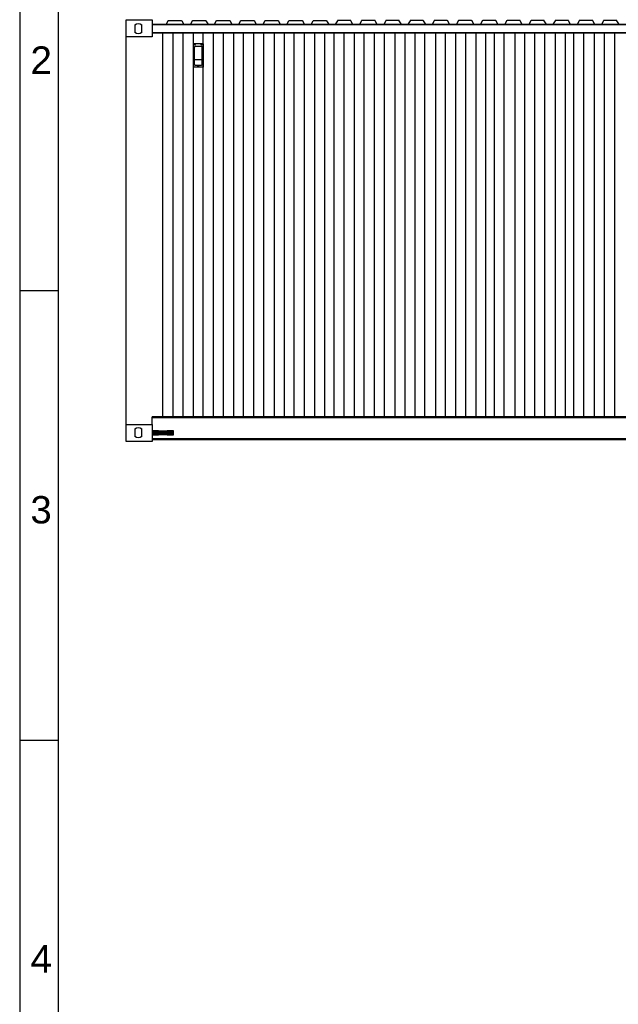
# Model space of a CAD drawing. Header units: millimetres. Extents: x 0 to 1151, y 0 to 297.
# Tile 2 of 93: x 0 to 56, y 145 to 238. Entities that reach past the tile are written whole.
import ezdxf

# ---------------------------------------------------------------- set-up
doc = ezdxf.new("R2010")
doc.units = ezdxf.units.MM
doc.header["$MEASUREMENT"] = 0
doc.layers.get('0').update_dxf_attribs({"linetype": 'CONTINUOUS'})
doc.styles.add('Arial$001H0', font='arial.ttf')

msp = doc.modelspace()

# ---------------------------------------------------------------- hatches: boundary and pattern name
at = {"true_color": 0x000007}
for points in [[(12.446, 198.526), (13.039, 198.526), (13.039, 198.907), (12.446, 198.907)], [(13.039, 198.907), (13.885, 198.907), (13.885, 198.526), (13.039, 198.526)], [(13.885, 198.526), (14.478, 198.526), (14.478, 198.907), (13.885, 198.907)]]:
    msp.add_hatch(color=7, dxfattribs=at).paths.add_polyline_path(points)

# ---------------------------------------------------------------- linework, layer by layer
at = {"color": 7, "linetype": 'Continuous', "lineweight": 25, "true_color": 0x000007}
for p, q in [((-0.042, 297.011), (-0.042, 0)), ((10.837, 236.499), (10.837, 237.218)), ((11.472, 236.499), (11.472, 237.218)), ((174.71, 237.261), (12.446, 237.261)), ((12.446, 237.261), (174.71, 237.261)), ((9.991, 197.891), (9.991, 236.075)), ((174.71, 236.456), (12.446, 236.456)), ((12.446, 236.456), (174.71, 236.456)), ((13.462, 200.219), (13.462, 236.456)), ((14.436, 200.219), (14.436, 236.456)), ((15.367, 200.219), (15.367, 236.456)), ((16.341, 200.219), (16.341, 236.456)), ((17.272, 200.219), (17.272, 236.456)), ((18.246, 200.219), (18.246, 236.456)), ((19.177, 200.219), (19.177, 236.456)), ((20.151, 200.219), (20.151, 236.456)), ((21.082, 200.219), (21.082, 236.456)), ((22.056, 200.219), (22.056, 236.456)), ((22.987, 200.219), (22.987, 236.456)), ((24.003, 200.219), (24.003, 236.456)), ((24.934, 200.219), (24.934, 236.456)), ((25.866, 200.219), (25.866, 236.456)), ((26.839, 200.219), (26.839, 236.456)), ((27.813, 200.219), (27.813, 236.456)), ((28.744, 200.219), (28.744, 236.456)), ((29.633, 200.219), (29.633, 236.456)), ((30.565, 200.219), (30.565, 236.456)), ((31.538, 200.219), (31.538, 236.456)), ((32.47, 200.219), (32.47, 236.456)), ((33.443, 200.219), (33.443, 236.456)), ((34.375, 200.219), (34.375, 236.456)), ((35.391, 200.219), (35.391, 236.456)), ((36.322, 200.219), (36.322, 236.456)), ((37.253, 200.219), (37.253, 236.456)), ((38.185, 200.219), (38.185, 236.456)), ((39.201, 200.219), (39.201, 236.456)), ((40.132, 200.219), (40.132, 236.456)), ((41.106, 200.219), (41.106, 236.456)), ((42.037, 200.219), (42.037, 236.456)), ((43.011, 200.219), (43.011, 236.456)), ((43.942, 200.219), (43.942, 236.456)), ((44.746, 200.219), (44.746, 236.456)), ((45.678, 200.219), (45.678, 236.456)), ((46.694, 200.219), (46.694, 236.456)), ((47.625, 200.219), (47.625, 236.456)), ((48.556, 200.219), (48.556, 236.456)), ((49.488, 200.219), (49.488, 236.456)), ((50.504, 200.219), (50.504, 236.456)), ((51.435, 200.219), (51.435, 236.456)), ((52.239, 200.219), (52.239, 236.456)), ((53.171, 200.219), (53.171, 236.456)), ((54.187, 200.219), (54.187, 236.456)), ((55.118, 200.219), (55.118, 236.456)), ((56.092, 200.219), (56.092, 236.456)), ((17.272, 235.44), (16.341, 235.44)), ((16.341, 235.44), (16.341, 233.239)), ((17.272, 235.44), (17.272, 233.239)), ((17.187, 233.916), (16.425, 233.916)), ((17.272, 233.239), (16.341, 233.239)), ((-0.042, 212.132), (3.598, 212.132)), ((135.509, 200.219), (12.446, 200.219)), ((12.446, 199.499), (12.446, 200.219)), ((135.509, 200.134), (12.446, 200.134)), ((10.837, 198.356), (10.837, 199.076)), ((11.472, 198.356), (11.472, 199.076)), ((174.71, 198.145), (12.446, 198.145)), ((174.71, 198.06), (12.446, 198.06)), ((-0.042, 169.714), (3.598, 169.714))]:
    msp.add_line(p, q, dxfattribs=at)
at = {"color": 7, "linetype": 'Continuous', "lineweight": 18, "true_color": 0x000007}
msp.add_line((3.598, 293.37), (3.598, 3.641), dxfattribs=at)
at = {"color": 7, "linetype": 'Continuous', "lineweight": -2, "true_color": 0x000007}
for points in [[(3.598, 3.641), (416.433, 3.641), (416.433, 293.37), (3.598, 293.37)], [(12.446, 198.526), (13.039, 198.526), (13.039, 198.907), (12.446, 198.907)], [(13.039, 198.907), (13.885, 198.907), (13.885, 198.526), (13.039, 198.526)], [(13.885, 198.526), (14.478, 198.526), (14.478, 198.907), (13.885, 198.907)]]:
    msp.add_lwpolyline(points, close=True, dxfattribs=at)
at = {"color": 7, "linetype": 'Continuous', "lineweight": 25, "true_color": 0x000007}
for points in [[(12.446, 236.075), (9.991, 236.075), (9.991, 237.684), (12.446, 237.684)], [(17.103, 235.186), (16.51, 235.186), (16.468, 235.144), (16.425, 235.102), (16.425, 233.493), (16.468, 233.451), (16.51, 233.408), (17.103, 233.408), (17.187, 233.451), (17.187, 233.493), (17.187, 235.102), (17.187, 235.144)], [(12.446, 197.891), (9.991, 197.891), (9.991, 199.499), (12.446, 199.499)]]:
    msp.add_lwpolyline(points, close=True, dxfattribs=at)
for points in [[(13.462, 237.261), (13.758, 237.261), (13.801, 237.261), (13.801, 237.303), (13.97, 237.599), (13.97, 237.642), (14.012, 237.642), (15.198, 237.642), (15.24, 237.599), (15.409, 237.303), (15.409, 237.261), (15.452, 237.261), (15.748, 237.261)], [(15.748, 237.261), (16.044, 237.261), (16.087, 237.303), (16.256, 237.599), (16.256, 237.642), (16.298, 237.642), (17.484, 237.642), (17.526, 237.599), (17.695, 237.303), (17.695, 237.261), (17.738, 237.261), (18.034, 237.261)], [(18.034, 237.261), (18.33, 237.261), (18.373, 237.303), (18.5, 237.599), (18.542, 237.642), (18.584, 237.642), (19.77, 237.642), (19.812, 237.599), (19.939, 237.303), (19.981, 237.261), (20.024, 237.261), (20.32, 237.261)], [(20.32, 237.261), (20.616, 237.261), (20.659, 237.303), (20.786, 237.599), (20.828, 237.642), (20.87, 237.642), (22.013, 237.642), (22.056, 237.642), (22.098, 237.599), (22.225, 237.303), (22.267, 237.261), (22.564, 237.261)], [(22.564, 237.261), (22.86, 237.261), (22.902, 237.261), (22.945, 237.303), (23.072, 237.599), (23.114, 237.642), (24.299, 237.642), (24.342, 237.642), (24.384, 237.599), (24.511, 237.303), (24.553, 237.261), (24.85, 237.261)], [(24.85, 237.261), (25.146, 237.261), (25.188, 237.261), (25.188, 237.303), (25.358, 237.599), (25.4, 237.642), (26.585, 237.642), (26.628, 237.642), (26.628, 237.599), (26.797, 237.303), (26.839, 237.261), (27.136, 237.261)], [(27.136, 237.261), (27.432, 237.261), (27.474, 237.261), (27.474, 237.303), (27.644, 237.599), (27.686, 237.642), (28.871, 237.642), (28.914, 237.642), (28.914, 237.599), (29.083, 237.303), (29.083, 237.261), (29.125, 237.261), (29.422, 237.261)], [(31.708, 237.261), (31.411, 237.261), (31.369, 237.261), (31.369, 237.303), (31.2, 237.599), (31.2, 237.642), (31.157, 237.642), (29.972, 237.642), (29.93, 237.642), (29.93, 237.599), (29.76, 237.303), (29.76, 237.261), (29.718, 237.261), (29.422, 237.261)], [(33.994, 237.261), (33.697, 237.261), (33.655, 237.261), (33.655, 237.303), (33.486, 237.599), (33.486, 237.642), (33.443, 237.642), (32.258, 237.642), (32.216, 237.642), (32.216, 237.599), (32.046, 237.303), (32.046, 237.261), (32.004, 237.261), (31.708, 237.261)], [(36.28, 237.261), (35.983, 237.261), (35.941, 237.261), (35.941, 237.303), (35.772, 237.599), (35.772, 237.642), (35.729, 237.642), (34.544, 237.642), (34.502, 237.642), (34.502, 237.599), (34.332, 237.303), (34.332, 237.261), (34.29, 237.261), (33.994, 237.261)], [(38.566, 237.261), (38.269, 237.261), (38.227, 237.261), (38.227, 237.303), (38.058, 237.599), (38.015, 237.642), (36.83, 237.642), (36.788, 237.642), (36.788, 237.599), (36.618, 237.303), (36.576, 237.261), (36.28, 237.261)], [(40.852, 237.261), (40.555, 237.261), (40.513, 237.261), (40.471, 237.303), (40.344, 237.599), (40.301, 237.642), (39.116, 237.642), (39.074, 237.642), (39.074, 237.599), (38.904, 237.303), (38.862, 237.261), (38.566, 237.261)], [(43.138, 237.261), (42.841, 237.261), (42.799, 237.261), (42.757, 237.303), (42.63, 237.599), (42.587, 237.642), (41.402, 237.642), (41.36, 237.642), (41.317, 237.599), (41.19, 237.303), (41.148, 237.261), (40.852, 237.261)], [(45.381, 237.261), (45.085, 237.261), (45.043, 237.303), (44.916, 237.599), (44.873, 237.642), (44.831, 237.642), (43.646, 237.642), (43.603, 237.599), (43.476, 237.303), (43.434, 237.261), (43.392, 237.261), (43.138, 237.261)], [(47.667, 237.261), (47.371, 237.261), (47.329, 237.303), (47.159, 237.599), (47.159, 237.642), (47.117, 237.642), (45.932, 237.642), (45.889, 237.599), (45.762, 237.303), (45.72, 237.261), (45.678, 237.261), (45.381, 237.261)], [(49.953, 237.261), (49.657, 237.261), (49.615, 237.303), (49.445, 237.599), (49.445, 237.642), (49.403, 237.642), (48.218, 237.642), (48.175, 237.599), (48.006, 237.303), (48.006, 237.261), (47.964, 237.261), (47.667, 237.261)], [(52.239, 237.261), (51.943, 237.261), (51.901, 237.261), (51.901, 237.303), (51.731, 237.599), (51.731, 237.642), (51.689, 237.642), (50.504, 237.642), (50.461, 237.642), (50.461, 237.599), (50.292, 237.303), (50.292, 237.261), (50.25, 237.261), (49.953, 237.261)], [(54.525, 237.261), (54.229, 237.261), (54.187, 237.261), (54.187, 237.303), (54.017, 237.599), (54.017, 237.642), (53.975, 237.642), (52.79, 237.642), (52.747, 237.642), (52.747, 237.599), (52.578, 237.303), (52.578, 237.261), (52.536, 237.261), (52.239, 237.261)], [(56.811, 237.261), (56.515, 237.261), (56.473, 237.261), (56.473, 237.303), (56.303, 237.599), (56.303, 237.642), (56.261, 237.642), (55.076, 237.642), (55.033, 237.642), (55.033, 237.599), (54.864, 237.303), (54.864, 237.261), (54.822, 237.261), (54.525, 237.261)]]:
    msp.add_lwpolyline(points, dxfattribs=at)
at = {"color": 7, "linetype": 'Continuous', "lineweight": 9, "true_color": 0x000007}
for points in [[(14.478, 198.526), (12.446, 198.526), (12.446, 198.907), (14.478, 198.907)], [(12.446, 198.526), (13.039, 198.526), (13.039, 198.907), (12.446, 198.907)], [(13.885, 198.526), (14.478, 198.526), (14.478, 198.907), (13.885, 198.907)]]:
    msp.add_lwpolyline(points, close=True, dxfattribs=at)
at = {"color": 7, "linetype": 'Continuous', "lineweight": 25, "true_color": 0x000007}
for points in [[(10.828, 237.216), (11.011, 237.379), (11.29, 237.379), (11.472, 237.216)], [(11.472, 236.497), (11.29, 236.334), (11.011, 236.334), (10.828, 236.497)], [(16.452, 235.349), (16.452, 235.372), (16.472, 235.392), (16.495, 235.392)], [(16.495, 235.305), (16.472, 235.305), (16.452, 235.325), (16.452, 235.349)], [(16.495, 235.392), (16.519, 235.392), (16.539, 235.372), (16.539, 235.349)], [(16.539, 235.349), (16.539, 235.325), (16.519, 235.305), (16.495, 235.305)], [(17.078, 235.349), (17.078, 235.372), (17.098, 235.392), (17.121, 235.392)], [(17.121, 235.305), (17.098, 235.305), (17.078, 235.325), (17.078, 235.349)], [(17.121, 235.392), (17.145, 235.392), (17.164, 235.372), (17.164, 235.349)], [(17.164, 235.349), (17.164, 235.325), (17.145, 235.305), (17.121, 235.305)], [(16.765, 233.343), (16.765, 233.367), (16.785, 233.386), (16.808, 233.386)], [(16.808, 233.3), (16.785, 233.3), (16.765, 233.32), (16.765, 233.343)], [(16.808, 233.386), (16.832, 233.386), (16.852, 233.367), (16.852, 233.343)], [(16.852, 233.343), (16.852, 233.32), (16.832, 233.3), (16.808, 233.3)], [(10.828, 199.076), (11.011, 199.24), (11.29, 199.24), (11.472, 199.076)], [(11.472, 198.358), (11.29, 198.194), (11.011, 198.194), (10.828, 198.358)]]:
    msp.add_open_spline(points, degree=3, dxfattribs=at)

# ---------------------------------------------------------------- texts
at = {"color": 7, "true_color": 0x000007, "style": 'Arial$001H0'}
for s, height, p in [('2', 2.607, (0.974, 232.579)), ('3', 2.579, (0.974, 190.161)), ('4', 2.613, (0.974, 147.743))]:
    msp.add_text(s, height=height, dxfattribs=at).set_placement(p)

doc.saveas('drawing.dxf')
